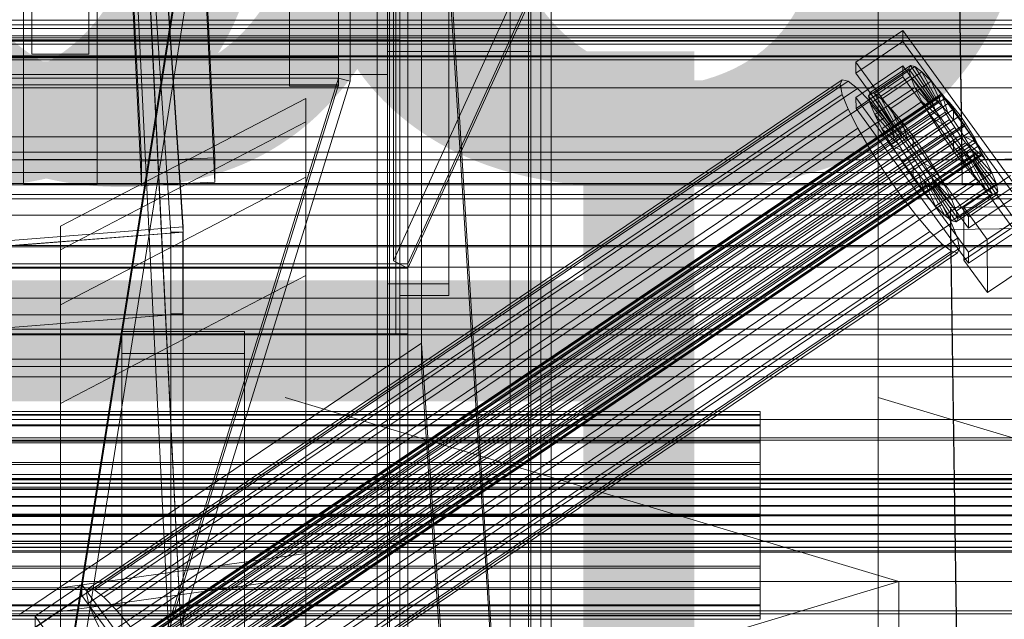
# Model space of a CAD drawing. Header units: millimetres. Extents: x -3490 to 61924, y -72580 to 6847.
# Tile 113 of 256: x 130 to 371, y -35309 to -35163. Entities that reach past the tile are written whole.
import ezdxf

# ---------------------------------------------------------------- set-up
doc = ezdxf.new("R2010")
doc.units = ezdxf.units.MM
for name, color, linetype, lineweight in [('COTAS_O', 1, 'Continuous', 0), ('COTAS_P', 1, 'Continuous', 0), ('frontal_bajante_movil', 7, 'Continuous', 0), ('frontal_briquetadora', 7, 'Continuous', 0), ('frontal_C01', 7, 'Continuous', 0), ('frontal_C02', 7, 'Continuous', 0), ('frontal_C03', 7, 'Continuous', 0), ('frontal_C05', 7, 'Continuous', 0), ('frontal_mix-C02', 7, 'Continuous', 0), ('frontal_secador', 7, 'Continuous', 0), ('frontal_tolva-C01', 7, 'Continuous', 0)]:
    doc.layers.add(name, color=color, linetype=linetype, lineweight=lineweight)
doc.dimstyles.new('R19_100', dxfattribs={"dimtxt": 250, "dimasz": 150, "dimexe": 150, "dimexo": 80, "dimgap": 100, "dimtad": 1, "dimtih": 1, "dimtoh": 1, "dimdsep": 46, "dimcen": 0.09, "dimadec": 0, "dimazin": 0, "dimtfac": 1, "dimtdec": 4, "dimtofl": 0, "dimtmove": 0, "dimatfit": 3, "dimfxl": 1, "dimtolj": 1, "dimtzin": 0, "dimarcsym": 0})

# ---------------------------------------------------------------- blocks, each defined once
blk = doc.blocks.new('DIM_R29_52')
at = {"layer": 'COTAS_P'}
for p, q in [((-1750, -34600), (-1600, -34555)), ((2600, -34600), (2450, -34555)), ((-1750, -35500), (-1750, -34600)), ((-1750, -34600), (2600, -34600)), ((-1750, -34600), (-1600, -34645)), ((2600, -34600), (2450, -34645)), ((2600, -35500), (2600, -34600))]:
    blk.add_line(p, q, dxfattribs=at)
blk.add_text('4350 P', height=250, dxfattribs=at).set_placement((425, -34500))
blk = doc.blocks.new('DIM_R29_63')
at = {"layer": 'COTAS_O'}
for p, q in [((-1480, -35300), (-1330, -35255)), ((490, -35300), (340, -35255)), ((-1480, -36000), (-1480, -35300)), ((-1480, -35300), (490, -35300)), ((-1480, -35300), (-1330, -35345)), ((490, -35300), (340, -35345)), ((490, -36000), (490, -35300))]:
    blk.add_line(p, q, dxfattribs=at)
blk.add_text('1970 O', height=250, dxfattribs=at).set_placement((-495, -35200))
blk = doc.blocks.new('DIM_R29_65')
at = {"layer": 'COTAS_O'}
for p, q in [((-1400, -35300), (-1250, -35255)), ((1400, -35300), (1250, -35255)), ((-1400, -36000), (-1400, -35300)), ((-1400, -35300), (1400, -35300)), ((-1400, -35300), (-1250, -35345)), ((1400, -35300), (1250, -35345)), ((1400, -36000), (1400, -35300))]:
    blk.add_line(p, q, dxfattribs=at)
blk.add_text('2800 O', height=250, dxfattribs=at).set_placement((0, -35200))
blk = doc.blocks.new('DIM_R29_66')
at = {"layer": 'COTAS_P'}
for p, q in [((-305, -34680), (395, -34680)), ((395, -34680), (350, -34830)), ((395, -36000), (395, -34680)), ((395, -34680), (440, -34830)), ((395, -36000), (350, -35850)), ((395, -36000), (440, -35850)), ((-305, -36000), (395, -36000))]:
    blk.add_line(p, q, dxfattribs=at)
blk.add_text('1320 P', height=250, rotation=90, dxfattribs=at).set_placement((295, -35340))
blk = doc.blocks.new('DIM_R29_67')
at = {"layer": 'COTAS_P'}
for p, q in [((-305, -35300), (-155, -35255)), ((345, -35300), (195, -35255)), ((-305, -36000), (-305, -35300)), ((-305, -35300), (345, -35300)), ((-305, -35300), (-155, -35345)), ((345, -35300), (195, -35345)), ((345, -36000), (345, -35300))]:
    blk.add_line(p, q, dxfattribs=at)
blk.add_text('650 P', height=250, dxfattribs=at).set_placement((20, -35200))

msp = doc.modelspace()

# ---------------------------------------------------------------- linework, layer by layer
at = {"layer": 'frontal_bajante_movil'}
for p, q in [((220, -34680), (220, -35227.232)), ((223, -35227.232), (223, -34680)), ((235, -34680), (235, -35227.232)), ((223, -34682.819), (223, -35230.051)), ((235, -35230.051), (235, -34682.819)), ((225, -35355.689), (225, -34808.457)), ((255, -34808.457), (255, -35355.689)), ((220, -35356.81), (220, -34809.578)), ((223, -34809.578), (223, -35356.81)), ((225, -34846.045), (225, -35393.277)), ((255, -35393.277), (255, -34846.045)), ((208, -35164.759), (208, -34891.143)), ((220, -34891.143), (220, -35164.759)), ((255, -34891.143), (255, -35164.759)), ((220, -34896.781), (220, -35170.397)), ((255, -35170.397), (255, -34896.781)), ((120, -35460), (208, -34903.359)), ((196, -35176.036), (196, -34902.42)), ((208, -34902.42), (208, -35176.036)), ((208, -34903.359), (208, -35176.975)), ((220, -35176.036), (220, -34902.42)), ((120, -35461.315), (208, -34904.675)), ((210.897, -34904.091), (122.897, -35460.731)), ((196, -34905.239), (196, -35178.855)), ((208, -35178.855), (208, -34905.239)), ((210.897, -35177.707), (210.897, -34904.091)), ((220, -35775), (220, -34903.821)), ((260, -35775), (260, -34903.821)), ((208, -35160.655), (208, -35164.759)), ((208, -35160.655), (208, -35171.931)), ((220, -35159.121), (220, -35347.232)), ((220, -35159.121), (220, -35164.759)), ((-183, -35164.759), (223, -35164.759)), ((220, -35164.759), (-180, -35164.759)), ((208, -35164.759), (-168, -35164.759)), ((220, -35164.759), (208, -35164.759)), ((208, -35164.759), (208, -35176.036)), ((220, -35352.87), (220, -35164.759)), ((220, -35164.759), (220, -35176.036)), ((255, -35164.759), (220, -35164.759)), ((220, -35164.759), (220, -35170.397)), ((223, -35164.759), (223, -35352.87)), ((223, -35164.759), (223, -35167.578)), ((255, -35164.759), (255, -35170.397)), ((223, -35167.578), (-183, -35167.578)), ((223, -35355.689), (223, -35167.578)), ((220, -35170.397), (255, -35170.397)), ((208, -35171.931), (-168, -35171.931)), ((208, -35176.036), (208, -35171.931)), ((-168, -35176.036), (208, -35176.036)), ((208, -35176.975), (-168, -35176.975)), ((120, -35460), (208, -35176.975)), ((122.897, -35460.731), (210.897, -35177.707)), ((208, -35176.036), (196, -35176.036)), ((196, -35176.036), (196, -35178.855)), ((208, -35176.036), (220, -35176.036)), ((208, -35176.036), (208, -35178.855)), ((208, -35176.975), (208, -35178.586)), ((210.897, -35177.707), (208, -35176.975)), ((-168, -35178.586), (208, -35178.586)), ((208, -35178.586), (120, -35461.611)), ((196, -35178.855), (208, -35178.855)), ((220, -35227.232), (220, -35356.81)), ((220, -35227.232), (223, -35227.232)), ((223, -35356.81), (223, -35227.232)), ((235, -35227.232), (223, -35227.232)), ((223, -35227.232), (223, -35230.051)), ((235, -35227.232), (235, -35230.051)), ((223, -35230.051), (235, -35230.051))]:
    msp.add_line(p, q, dxfattribs=at)
at = {"layer": 'frontal_briquetadora'}
msp.add_line((340, -35980), (340, -34950), dxfattribs=at)
at = {"layer": 'frontal_C01'}
for p, q in [((250, -35948.844), (250, -33373.251)), ((250, -33378.064), (250, -35953.656)), ((228.298, -35241.719), (228.298, -34979.106)), ((228.298, -34984.887), (228.298, -35247.5)), ((334.501, -35173.012), (345.969, -35165.276)), ((345.969, -35165.276), (345.981, -35167.972)), ((345.969, -35165.276), (373.501, -35203.13)), ((345.981, -35167.972), (334.513, -35175.708)), ((373.513, -35205.826), (345.981, -35167.972)), ((334.513, -35175.708), (334.501, -35173.012)), ((362.033, -35210.867), (334.501, -35173.012)), ((334.539, -35181.64), (346.008, -35173.904)), ((337.64, -35181.276), (347.47, -35174.645)), ((338.005, -35180.461), (347.835, -35173.83)), ((339.088, -35180.722), (348.918, -35174.091)), ((340.816, -35182.042), (350.645, -35175.411)), ((346.008, -35173.904), (346.02, -35176.6)), ((346.008, -35173.904), (373.539, -35211.758)), ((347.835, -35173.83), (347.47, -35174.645)), ((347.47, -35174.645), (353.205, -35182.531)), ((347.47, -35174.645), (347.847, -35176.481)), ((348.918, -35174.091), (347.835, -35173.83)), ((347.835, -35173.83), (353.378, -35182.145)), ((350.645, -35175.411), (348.918, -35174.091)), ((348.918, -35174.091), (353.892, -35182.269)), ((352.899, -35177.701), (350.645, -35175.411)), ((350.645, -35175.411), (354.71, -35182.894)), ((146.872, -35301.684), (331.181, -35177.349)), ((148.32, -35302.034), (332.629, -35177.699)), ((331.181, -35177.349), (330.692, -35178.439)), ((332.629, -35177.699), (331.181, -35177.349)), ((334.938, -35179.464), (332.629, -35177.699)), ((334.513, -35175.708), (362.045, -35213.563)), ((346.02, -35176.6), (334.551, -35184.336)), ((338.017, -35183.112), (347.847, -35176.481)), ((343.069, -35184.332), (352.899, -35177.701)), ((373.551, -35214.454), (346.02, -35176.6)), ((347.847, -35176.481), (353.384, -35183.401)), ((347.847, -35176.481), (348.941, -35179.214)), ((355.525, -35180.803), (352.899, -35177.701)), ((352.899, -35177.701), (355.777, -35183.979)), ((146.383, -35302.774), (330.692, -35178.439)), ((150.629, -35303.799), (334.938, -35179.464)), ((330.692, -35178.439), (331.197, -35180.894)), ((337.95, -35182.524), (334.938, -35179.464)), ((339.111, -35185.845), (348.941, -35179.214)), ((348.941, -35179.214), (353.902, -35184.695)), ((348.941, -35179.214), (350.678, -35182.656)), ((140, -35213.083), (200, -35181.868)), ((141.045, -35325.654), (354.844, -35181.426)), ((141.218, -35325.268), (355.017, -35181.04)), ((141.224, -35326.524), (355.022, -35182.296)), ((141.731, -35325.392), (355.53, -35181.164)), ((142.549, -35326.017), (356.348, -35181.789)), ((146.887, -35305.229), (331.197, -35180.894)), ((153.641, -35306.859), (337.95, -35182.524)), ((200, -35181.868), (200, -35293.088)), ((200, -35181.868), (200, -35187.645)), ((331.197, -35180.894), (332.659, -35184.547)), ((334.551, -35184.336), (334.539, -35181.64)), ((362.071, -35219.494), (334.539, -35181.64)), ((337.64, -35181.276), (338.005, -35180.461)), ((343.376, -35189.162), (337.64, -35181.276)), ((338.017, -35183.112), (337.64, -35181.276)), ((341.461, -35186.671), (337.95, -35182.524)), ((343.549, -35188.776), (338.005, -35180.461)), ((338.005, -35180.461), (339.088, -35180.722)), ((344.062, -35188.9), (339.088, -35180.722)), ((339.088, -35180.722), (340.816, -35182.042)), ((344.88, -35189.525), (340.816, -35182.042)), ((340.816, -35182.042), (343.069, -35184.332)), ((340.848, -35189.287), (350.678, -35182.656)), ((353.205, -35182.531), (343.376, -35189.162)), ((353.378, -35182.145), (343.549, -35188.776)), ((353.892, -35182.269), (344.062, -35188.9)), ((345.695, -35187.434), (355.525, -35180.803)), ((350.678, -35182.656), (354.725, -35186.326)), ((350.678, -35182.656), (352.938, -35186.573)), ((353.205, -35182.531), (353.378, -35182.145)), ((353.384, -35183.401), (353.205, -35182.531)), ((353.378, -35182.145), (353.892, -35182.269)), ((353.892, -35182.269), (354.71, -35182.894)), ((355.017, -35181.04), (354.844, -35181.426)), ((354.844, -35181.426), (355.022, -35182.296)), ((355.53, -35181.164), (355.017, -35181.04)), ((355.022, -35182.296), (355.541, -35183.59)), ((358.345, -35184.506), (355.525, -35180.803)), ((355.525, -35180.803), (357.021, -35185.448)), ((356.348, -35181.789), (355.53, -35181.164)), ((357.415, -35182.873), (356.348, -35181.789)), ((141.742, -35327.818), (355.541, -35183.59)), ((143.617, -35327.102), (357.415, -35182.873)), ((144.861, -35328.571), (358.659, -35184.343)), ((148.35, -35308.882), (332.659, -35184.547)), ((332.659, -35184.547), (334.981, -35189.149)), ((334.551, -35184.336), (362.083, -35222.19)), ((343.554, -35190.032), (338.017, -35183.112)), ((339.111, -35185.845), (338.017, -35183.112)), ((345.947, -35190.61), (343.069, -35184.332)), ((343.069, -35184.332), (345.695, -35187.434)), ((353.384, -35183.401), (343.554, -35190.032)), ((353.902, -35184.695), (344.073, -35191.327)), ((354.71, -35182.894), (344.88, -35189.525)), ((355.777, -35183.979), (345.947, -35190.61)), ((358.345, -35184.506), (348.515, -35191.137)), ((353.902, -35184.695), (353.384, -35183.401)), ((354.725, -35186.326), (353.902, -35184.695)), ((354.71, -35182.894), (355.777, -35183.979)), ((355.541, -35183.59), (356.363, -35185.221)), ((355.777, -35183.979), (357.021, -35185.448)), ((358.659, -35184.343), (357.415, -35182.873)), ((358.357, -35187.202), (358.345, -35184.506)), ((361.166, -35188.559), (358.345, -35184.506)), ((359.995, -35186.097), (358.659, -35184.343)), ((142.565, -35329.449), (356.363, -35185.221)), ((143.635, -35331.305), (357.434, -35187.076)), ((359.995, -35186.097), (146.196, -35330.325)), ((157.152, -35311.006), (341.461, -35186.671)), ((344.073, -35191.327), (339.111, -35185.845)), ((340.848, -35189.287), (339.111, -35185.845)), ((345.231, -35191.622), (341.461, -35186.671)), ((343.108, -35193.204), (352.938, -35186.573)), ((354.725, -35186.326), (344.895, -35192.957)), ((347.191, -35192.079), (345.695, -35187.434)), ((345.695, -35187.434), (348.515, -35191.137)), ((357.021, -35185.448), (347.191, -35192.079)), ((348.527, -35193.834), (358.357, -35187.202)), ((352.938, -35186.573), (355.796, -35188.181)), ((352.938, -35186.573), (355.569, -35190.699)), ((355.796, -35188.181), (354.725, -35186.326)), ((356.363, -35185.221), (357.434, -35187.076)), ((357.021, -35185.448), (358.357, -35187.202)), ((357.434, -35187.076), (358.68, -35189.031)), ((358.357, -35187.202), (359.693, -35189.122)), ((361.332, -35188.017), (359.995, -35186.097)), ((140, -35218.861), (200, -35187.645)), ((144.881, -35333.259), (358.68, -35189.031)), ((147.533, -35332.245), (361.332, -35188.017)), ((150.672, -35313.483), (334.981, -35189.149)), ((200, -35187.645), (200, -35298.865)), ((200, -35187.645), (200, -35201.127)), ((334.981, -35189.149), (338.003, -35194.386)), ((344.895, -35192.957), (340.848, -35189.287)), ((343.108, -35193.204), (340.848, -35189.287)), ((343.549, -35188.776), (343.376, -35189.162)), ((343.376, -35189.162), (343.554, -35190.032)), ((344.062, -35188.9), (343.549, -35188.776)), ((344.88, -35189.525), (344.062, -35188.9)), ((345.947, -35190.61), (344.88, -35189.525)), ((355.796, -35188.181), (345.966, -35194.813)), ((359.693, -35189.122), (349.863, -35195.753)), ((351.336, -35195.19), (361.166, -35188.559)), ((357.042, -35190.136), (355.796, -35188.181)), ((358.68, -35189.031), (360.017, -35190.95)), ((361.166, -35188.559), (359.693, -35189.122)), ((359.693, -35189.122), (360.939, -35191.076)), ((363.797, -35192.685), (361.166, -35188.559)), ((362.578, -35189.971), (361.332, -35188.017)), ((146.218, -35335.179), (360.017, -35190.95)), ((148.779, -35334.199), (362.578, -35189.971)), ((149.85, -35336.055), (363.648, -35191.827)), ((345.231, -35191.622), (160.922, -35315.957)), ((343.554, -35190.032), (344.073, -35191.327)), ((344.073, -35191.327), (344.895, -35192.957)), ((349.002, -35197.04), (345.231, -35191.622)), ((345.739, -35197.33), (355.569, -35190.699)), ((347.191, -35192.079), (345.947, -35190.61)), ((348.527, -35193.834), (347.191, -35192.079)), ((357.042, -35190.136), (347.212, -35196.767)), ((348.515, -35191.137), (348.527, -35193.834)), ((348.515, -35191.137), (351.336, -35195.19)), ((358.378, -35192.055), (348.548, -35198.687)), ((360.939, -35191.076), (351.109, -35197.707)), ((355.569, -35190.699), (357.042, -35190.136)), ((355.569, -35190.699), (358.39, -35194.752)), ((358.378, -35192.055), (357.042, -35190.136)), ((358.39, -35194.752), (358.378, -35192.055)), ((359.714, -35193.81), (358.378, -35192.055)), ((360.017, -35190.95), (361.352, -35192.705)), ((363.797, -35192.685), (360.939, -35191.076)), ((360.939, -35191.076), (362.01, -35192.932)), ((363.648, -35191.827), (362.578, -35189.971)), ((364.471, -35193.457), (363.648, -35191.827)), ((147.554, -35336.933), (361.352, -35192.705)), ((148.798, -35338.402), (362.596, -35194.174)), ((150.672, -35337.686), (364.471, -35193.457)), ((151.191, -35338.98), (364.989, -35194.752)), ((153.694, -35318.72), (338.003, -35194.386)), ((338.003, -35194.386), (341.52, -35199.901)), ((345.966, -35194.813), (343.108, -35193.204)), ((345.739, -35197.33), (343.108, -35193.204)), ((344.895, -35192.957), (345.966, -35194.813)), ((349.863, -35195.753), (348.527, -35193.834)), ((348.56, -35201.383), (358.39, -35194.752)), ((359.714, -35193.81), (349.884, -35200.441)), ((362.01, -35192.932), (352.18, -35199.563)), ((362.833, -35194.562), (353.003, -35201.194)), ((353.967, -35199.316), (363.797, -35192.685)), ((358.39, -35194.752), (361.21, -35198.455)), ((361.21, -35198.455), (359.714, -35193.81)), ((360.958, -35195.279), (359.714, -35193.81)), ((361.352, -35192.705), (362.596, -35194.174)), ((366.057, -35196.602), (362.01, -35192.932)), ((362.01, -35192.932), (362.833, -35194.562)), ((362.596, -35194.174), (363.664, -35195.258)), ((367.794, -35200.044), (362.833, -35194.562)), ((362.833, -35194.562), (363.351, -35195.857)), ((366.057, -35196.602), (363.797, -35192.685)), ((364.989, -35194.752), (364.471, -35193.457)), ((365.168, -35195.621), (364.989, -35194.752)), ((149.865, -35339.487), (363.664, -35195.258)), ((150.683, -35340.112), (364.482, -35195.884)), ((151.196, -35340.236), (364.995, -35196.008)), ((151.369, -35339.85), (365.168, -35195.621)), ((164.693, -35321.375), (349.002, -35197.04)), ((347.212, -35196.767), (345.739, -35197.33)), ((345.966, -35194.813), (347.212, -35196.767)), ((347.212, -35196.767), (348.548, -35198.687)), ((352.519, -35202.555), (349.002, -35197.04)), ((349.863, -35195.753), (351.336, -35195.19)), ((351.109, -35197.707), (349.863, -35195.753)), ((360.958, -35195.279), (351.128, -35201.91)), ((351.336, -35195.19), (353.967, -35199.316)), ((362.025, -35196.364), (352.196, -35202.995)), ((362.843, -35196.989), (353.014, -35203.62)), ((363.351, -35195.857), (353.521, -35202.488)), ((363.357, -35197.113), (353.527, -35203.744)), ((363.53, -35196.727), (353.7, -35203.358)), ((356.228, -35203.233), (366.057, -35196.602)), ((363.836, -35201.557), (360.958, -35195.279)), ((362.025, -35196.364), (360.958, -35195.279)), ((366.09, -35203.847), (362.025, -35196.364)), ((362.843, -35196.989), (362.025, -35196.364)), ((367.817, -35205.167), (362.843, -35196.989)), ((363.357, -35197.113), (362.843, -35196.989)), ((368.888, -35202.777), (363.351, -35195.857)), ((363.351, -35195.857), (363.53, -35196.727)), ((363.53, -35196.727), (363.357, -35197.113)), ((368.9, -35205.428), (363.357, -35197.113)), ((369.265, -35204.613), (363.53, -35196.727)), ((363.664, -35195.258), (364.482, -35195.884)), ((364.482, -35195.884), (364.995, -35196.008)), ((364.995, -35196.008), (365.168, -35195.621)), ((367.794, -35200.044), (366.057, -35196.602)), ((348.56, -35201.383), (345.739, -35197.33)), ((348.548, -35198.687), (348.56, -35201.383)), ((348.548, -35198.687), (349.884, -35200.441)), ((352.18, -35199.563), (351.109, -35197.707)), ((351.109, -35197.707), (353.967, -35199.316)), ((351.38, -35205.086), (361.21, -35198.455)), ((353.003, -35201.194), (352.18, -35199.563)), ((352.18, -35199.563), (356.228, -35203.233)), ((353.967, -35199.316), (356.228, -35203.233)), ((361.21, -35198.455), (363.836, -35201.557)), ((140, -35232.342), (200, -35201.127)), ((157.211, -35324.236), (341.52, -35199.901)), ((200, -35201.127), (200, -35312.347)), ((200, -35201.127), (200, -35225.201)), ((341.52, -35199.901), (345.291, -35205.319)), ((351.38, -35205.086), (348.56, -35201.383)), ((349.884, -35200.441), (351.38, -35205.086)), ((349.884, -35200.441), (351.128, -35201.91)), ((351.128, -35201.91), (354.006, -35208.188)), ((351.128, -35201.91), (352.196, -35202.995)), ((353.521, -35202.488), (353.003, -35201.194)), ((353.003, -35201.194), (357.964, -35206.675)), ((354.006, -35208.188), (363.836, -35201.557)), ((357.964, -35206.675), (367.794, -35200.044)), ((360.882, -35208.48), (372.35, -35200.744)), ((363.836, -35201.557), (366.09, -35203.847)), ((368.888, -35202.777), (367.794, -35200.044)), ((168.21, -35326.89), (352.519, -35202.555)), ((352.196, -35202.995), (356.26, -35210.478)), ((352.196, -35202.995), (353.014, -35203.62)), ((355.541, -35207.792), (352.519, -35202.555)), ((353.014, -35203.62), (357.987, -35211.798)), ((353.014, -35203.62), (353.527, -35203.744)), ((353.7, -35203.358), (353.521, -35202.488)), ((353.521, -35202.488), (359.058, -35209.408)), ((353.527, -35203.744), (353.7, -35203.358)), ((353.527, -35203.744), (359.07, -35212.059)), ((353.7, -35203.358), (359.436, -35211.244)), ((356.228, -35203.233), (357.964, -35206.675)), ((356.26, -35210.478), (366.09, -35203.847)), ((359.058, -35209.408), (368.888, -35202.777)), ((373.501, -35203.13), (362.033, -35210.867)), ((366.09, -35203.847), (367.817, -35205.167)), ((369.265, -35204.613), (368.888, -35202.777)), ((430, -35205.382), (-430, -35205.382)), ((160.982, -35329.653), (345.291, -35205.319)), ((345.291, -35205.319), (349.061, -35210.27)), ((354.006, -35208.188), (351.38, -35205.086)), ((357.964, -35206.675), (359.058, -35209.408)), ((357.987, -35211.798), (367.817, -35205.167)), ((359.07, -35212.059), (368.9, -35205.428)), ((359.436, -35211.244), (369.265, -35204.613)), ((362.045, -35213.563), (373.513, -35205.826)), ((367.817, -35205.167), (368.9, -35205.428)), ((368.9, -35205.428), (369.265, -35204.613)), ((171.232, -35332.127), (355.541, -35207.792)), ((356.26, -35210.478), (354.006, -35208.188)), ((357.863, -35212.394), (355.541, -35207.792)), ((357.646, -35208.509), (375.644, -35208.264)), ((357.646, -35213.902), (357.646, -35208.509)), ((360.514, -35403.62), (357.646, -35208.509)), ((360.939, -35221.422), (360.882, -35208.48)), ((366.618, -35216.367), (360.882, -35208.48)), ((378.086, -35208.63), (366.618, -35216.367)), ((430, -35210.382), (-430, -35210.382)), ((164.752, -35334.605), (349.061, -35210.27)), ((349.061, -35210.27), (352.572, -35214.417)), ((357.987, -35211.798), (356.26, -35210.478)), ((359.058, -35209.408), (359.436, -35211.244)), ((359.436, -35211.244), (359.07, -35212.059)), ((362.033, -35210.867), (362.045, -35213.563)), ((140, -35301.514), (140, -35213.083)), ((140, -35218.861), (140, -35213.083)), ((173.554, -35336.729), (357.863, -35212.394)), ((375.644, -35213.657), (357.646, -35213.902)), ((360.514, -35409.013), (357.646, -35213.902)), ((359.326, -35216.047), (357.863, -35212.394)), ((359.07, -35212.059), (357.987, -35211.798)), ((372.408, -35213.686), (360.939, -35221.422)), ((373.539, -35211.758), (362.071, -35219.494)), ((168.263, -35338.752), (352.572, -35214.417)), ((175.016, -35340.381), (359.326, -35216.047)), ((352.572, -35214.417), (355.584, -35217.477)), ((359.83, -35218.502), (359.326, -35216.047)), ((362.083, -35222.19), (373.551, -35214.454)), ((366.618, -35216.367), (366.675, -35229.308)), ((171.275, -35341.812), (355.584, -35217.477)), ((175.521, -35342.836), (359.83, -35218.502)), ((355.584, -35217.477), (357.893, -35219.242)), ((359.341, -35219.592), (359.83, -35218.502)), ((140, -35307.292), (140, -35218.861)), ((140, -35232.342), (140, -35218.861)), ((173.584, -35343.577), (357.893, -35219.242)), ((175.032, -35343.926), (359.341, -35219.592)), ((357.893, -35219.242), (359.341, -35219.592)), ((362.071, -35219.494), (362.083, -35222.19)), ((360.939, -35221.422), (366.675, -35229.308)), ((366.675, -35229.308), (378.143, -35221.572)), ((200, -35225.201), (140, -35256.416)), ((200, -35336.421), (200, -35225.201)), ((140, -35320.773), (140, -35232.342)), ((140, -35256.416), (140, -35232.342)), ((155, -35244.227), (155, -35238.835)), ((155, -35238.835), (185, -35238.835)), ((155, -35666.702), (155, -35238.835)), ((185, -35238.835), (185, -35244.227)), ((185, -35238.835), (185, -35666.702)), ((228.298, -35241.719), (130, -35308.031)), ((250, -35565.195), (228.298, -35241.719)), ((228.298, -35241.719), (228.298, -35247.5)), ((185, -35244.227), (155, -35244.227)), ((155, -35244.227), (155, -35672.095)), ((185, -35672.095), (185, -35244.227)), ((130, -35313.812), (228.298, -35247.5)), ((228.298, -35247.5), (250, -35570.976)), ((140, -35256.416), (140, -35344.847)), ((-311.15, -35258.389), (311.15, -35258.389)), ((-311.15, -35259.18), (311.15, -35259.18)), ((-311.15, -35259.328), (311.15, -35259.328)), ((311.15, -35259.18), (311.15, -35258.389)), ((311.15, -35258.389), (311.15, -35259.328)), ((311.15, -35261.649), (311.15, -35259.18)), ((311.15, -35259.328), (311.15, -35261.933)), ((430, -35260.382), (-430, -35260.382)), ((-311.15, -35261.649), (311.15, -35261.649)), ((-311.15, -35261.933), (311.15, -35261.933)), ((311.15, -35265.626), (311.15, -35261.649)), ((311.15, -35261.933), (311.15, -35266.029)), ((430, -35265.382), (-430, -35265.382)), ((-311.15, -35265.626), (311.15, -35265.626)), ((-311.15, -35266.029), (311.15, -35266.029)), ((311.15, -35270.841), (311.15, -35265.626)), ((311.15, -35266.029), (311.15, -35271.334)), ((-311.15, -35270.841), (311.15, -35270.841)), ((-311.15, -35271.334), (311.15, -35271.334)), ((311.15, -35276.939), (311.15, -35270.841)), ((311.15, -35271.334), (311.15, -35277.488)), ((-440, -35274.788), (440, -35274.788)), ((-440, -35275.068), (440, -35275.068)), ((-440, -35275.12), (440, -35275.12)), ((-440, -35275.943), (440, -35275.943)), ((-440, -35276.044), (440, -35276.044)), ((-440, -35277.352), (440, -35277.352)), ((-440, -35277.495), (440, -35277.495)), ((311.15, -35276.939), (-311.15, -35276.939)), ((-311.15, -35277.488), (311.15, -35277.488)), ((311.15, -35283.503), (311.15, -35276.939)), ((311.15, -35277.488), (311.15, -35284.071)), ((-440, -35279.2), (440, -35279.2)), ((-440, -35279.374), (440, -35279.374)), ((440, -35281.36), (-440, -35281.36)), ((-440, -35281.555), (440, -35281.555)), ((-440, -35283.686), (440, -35283.686)), ((-311.15, -35283.503), (311.15, -35283.503)), ((311.15, -35290.086), (311.15, -35283.503)), ((-440, -35283.888), (440, -35283.888)), ((-440, -35286.019), (440, -35286.019)), ((-440, -35286.213), (440, -35286.213)), ((-311.15, -35284.071), (311.15, -35284.071)), ((311.15, -35284.071), (311.15, -35290.635)), ((-440, -35288.199), (440, -35288.199)), ((-440, -35288.374), (440, -35288.374)), ((-440, -35290.079), (440, -35290.079)), ((-440, -35290.222), (440, -35290.222)), ((-311.15, -35290.086), (311.15, -35290.086)), ((-311.15, -35290.635), (311.15, -35290.635)), ((311.15, -35296.24), (311.15, -35290.086)), ((311.15, -35290.635), (311.15, -35296.732)), ((-440, -35291.53), (440, -35291.53)), ((-440, -35291.631), (440, -35291.631)), ((-440, -35292.454), (440, -35292.454)), ((-440, -35292.506), (440, -35292.506)), ((-440, -35292.786), (440, -35292.786)), ((200, -35293.088), (140, -35301.514)), ((200, -35298.865), (200, -35293.088)), ((-311.15, -35296.24), (311.15, -35296.24)), ((-311.15, -35296.732), (311.15, -35296.732)), ((311.15, -35301.545), (311.15, -35296.24)), ((311.15, -35296.732), (311.15, -35301.947)), ((133.809, -35308.399), (145.277, -35300.663)), ((200, -35298.865), (140, -35307.292)), ((145.277, -35300.663), (145.289, -35303.359)), ((145.277, -35300.663), (172.809, -35338.517)), ((200, -35312.347), (200, -35298.865)), ((-311.15, -35301.545), (311.15, -35301.545)), ((-311.15, -35301.947), (311.15, -35301.947)), ((140, -35301.514), (140, -35307.292)), ((146.383, -35302.774), (146.872, -35301.684)), ((146.887, -35305.229), (146.383, -35302.774)), ((146.872, -35301.684), (148.32, -35302.034)), ((148.32, -35302.034), (150.629, -35303.799)), ((311.15, -35305.64), (311.15, -35301.545)), ((311.15, -35301.947), (311.15, -35305.925)), ((145.289, -35303.359), (133.821, -35311.095)), ((172.821, -35341.213), (145.289, -35303.359)), ((148.35, -35308.882), (146.887, -35305.229)), ((150.629, -35303.799), (153.641, -35306.859)), ((-450, -35307.834), (450, -35307.834)), ((-311.15, -35305.64), (311.15, -35305.64)), ((-311.15, -35305.925), (311.15, -35305.925)), ((140, -35307.292), (140, -35320.773)), ((153.641, -35306.859), (157.152, -35311.006)), ((311.15, -35308.246), (311.15, -35305.64)), ((311.15, -35305.925), (311.15, -35308.394)), ((-311.15, -35308.246), (311.15, -35308.246)), ((-311.15, -35308.394), (311.15, -35308.394)), ((-311.15, -35309.185), (311.15, -35309.185)), ((133.821, -35311.095), (133.809, -35308.399)), ((161.341, -35346.253), (133.809, -35308.399)), ((150.672, -35313.483), (148.35, -35308.882)), ((311.15, -35309.185), (311.15, -35308.246)), ((311.15, -35308.394), (311.15, -35309.185))]:
    msp.add_line(p, q, dxfattribs=at)
at = {"layer": 'frontal_C02'}
for p, q in [((250, -35767.183), (250, -32921.727)), ((250, -32926.497), (250, -35771.953)), ((360.514, -35196.859), (357.646, -35003.454)), ((360.514, -35202.821), (357.646, -35009.416)), ((250, -35386.887), (228.298, -35036.685)), ((228.298, -35042.415), (250, -35392.618)), ((159.83, -35197.205), (156.962, -35137.939)), ((174.943, -35137.146), (177.811, -35196.412)), ((159.83, -35203.167), (156.962, -35143.901)), ((177.811, -35202.374), (174.943, -35143.109)), ((131, -35196.807), (131, -35151.371)), ((149, -35151.371), (149, -35196.807)), ((131, -35202.768), (131, -35157.332)), ((133, -35156.743), (133, -35171.05)), ((147, -35171.05), (147, -35156.743)), ((149, -35202.768), (149, -35157.332)), ((133, -35161.504), (133, -35171.05)), ((147, -35171.05), (147, -35161.504)), ((133, -35171.05), (147, -35171.05)), ((-425, -35191.263), (425, -35191.263)), ((149, -35196.807), (131, -35196.807)), ((131, -35196.807), (131, -35202.768)), ((149, -35202.768), (149, -35196.807)), ((177.811, -35196.412), (159.83, -35197.205)), ((177.811, -35202.374), (177.811, -35196.412)), ((378.512, -35196.616), (360.514, -35196.859)), ((360.514, -35196.859), (360.514, -35202.821)), ((159.83, -35197.205), (159.83, -35203.167)), ((425, -35202.717), (-425, -35202.717)), ((131, -35202.768), (149, -35202.768)), ((159.83, -35203.167), (177.811, -35202.374)), ((360.514, -35202.821), (378.512, -35202.577)), ((425, -35206.404), (-425, -35206.404)), ((-425, -35217.858), (425, -35217.858)), ((-450, -35307.157), (450, -35307.157))]:
    msp.add_line(p, q, dxfattribs=at)
at = {"layer": 'frontal_C03'}
for p, q in [((1570, -35162.769), (-1570, -35162.769)), ((-1250, -35163.859), (1250, -35163.859)), ((-1250, -35164.755), (1250, -35164.755)), ((1570, -35167.915), (-1570, -35167.915)), ((-1250, -35166.611), (1250, -35166.611)), ((-1250, -35167.075), (1250, -35167.075)), ((-1250, -35167.708), (1250, -35167.708)), ((1570, -35168.653), (-1570, -35168.653)), ((1570, -35171.438), (-1570, -35171.438)), ((1570, -35171.697), (-1570, -35171.697)), ((1250, -35172.458), (-1250, -35172.458)), ((1250, -35179.274), (-1250, -35179.274)), ((1250, -35196.913), (-1250, -35196.913)), ((1250, -35203.025), (-1250, -35203.025)), ((1250, -35218.172), (-1250, -35218.172)), ((1250, -35223.162), (-1250, -35223.162)), ((-1500, -35230.719), (1500, -35230.719)), ((1250, -35234.784), (-1250, -35234.784)), ((1500, -35239.702), (-1500, -35239.702)), ((1250, -35238.313), (-1250, -35238.313)), ((1250, -35245.619), (-1250, -35245.619)), ((1250, -35247.446), (-1250, -35247.446)), ((1250, -35249.938), (-1250, -35249.938)), ((1500, -35264.825), (-1500, -35264.825)), ((-1500, -35273.808), (1500, -35273.808))]:
    msp.add_line(p, q, dxfattribs=at)
at = {"layer": 'frontal_C05'}
for p, q in [((217.5, -35992), (217.5, -34800)), ((220.5, -34800), (220.5, -35992)), ((254.5, -34800), (254.5, -35992)), ((257.5, -35992), (257.5, -34800))]:
    msp.add_line(p, q, dxfattribs=at)
at = {"layer": 'frontal_mix-C02'}
for p, q in [((147.007, -34915.2), (167.007, -35322.657)), ((167.007, -35214.768), (147.007, -34915.2)), ((150, -34913.701), (170, -35213.269)), ((170, -35321.395), (150, -34913.937)), ((170, -35214.568), (150, -34915)), ((170, -35322.458), (150, -34915)), ((170, -35213.269), (-170, -35240.004)), ((170, -35214.568), (170, -35213.269)), ((-170.074, -35241.303), (169.926, -35214.568)), ((-170, -35241.303), (170, -35214.568)), ((167, -35214.568), (167, -35322.458)), ((167, -35234.568), (167, -35214.568)), ((167, -35214.568), (170, -35214.568)), ((170, -35214.568), (167.007, -35214.768)), ((167.007, -35322.657), (167.007, -35214.768)), ((169.926, -35214.568), (169.926, -35234.568)), ((170, -35214.568), (169.926, -35214.568)), ((170, -35234.568), (170, -35214.568)), ((170, -35214.568), (170, -35322.458)), ((169.926, -35234.568), (-170.074, -35261.303)), ((-170, -35261.303), (170, -35234.568)), ((167, -35342.458), (167, -35234.568)), ((170, -35234.568), (167, -35234.568)), ((170, -35234.568), (169.926, -35234.568)), ((170, -35234.568), (170, -35342.458))]:
    msp.add_line(p, q, dxfattribs=at)
at = {"layer": 'frontal_secador'}
for p, q in [((-1250, -35195), (1250, -35195)), ((-1250, -35200), (1250, -35200))]:
    msp.add_line(p, q, dxfattribs=at)
at = {"layer": 'frontal_tolva-C01'}
for p, q in [((596.429, -34398.198), (221.429, -35221.585)), ((225, -35222.279), (600, -34398.891)), ((225, -35223.388), (600, -34400)), ((221.429, -35221.585), (221.429, -35141.193)), ((222, -35142.996), (222, -35223.388)), ((225, -35223.388), (225, -35142.996)), ((222, -35239.388), (222, -35158.996)), ((225, -35158.996), (225, -35239.388)), ((-225, -35222.279), (225, -35222.279)), ((-225, -35223.388), (225, -35223.388)), ((225, -35223.388), (221.429, -35221.585)), ((222, -35223.388), (222, -35239.388)), ((225, -35223.388), (222, -35223.388)), ((225, -35223.388), (225, -35222.279)), ((225, -35239.388), (225, -35223.388)), ((225, -35239.388), (-225, -35239.388)), ((225, -35239.388), (222, -35239.388))]:
    msp.add_line(p, q, dxfattribs=at)

# ---------------------------------------------------------------- dimensions: what is measured, and where the dimension line sits
at = {"layer": 'COTAS_O'}
for p1, p2, picture, middle in [((-1480, -36000), (490, -36000), 'DIM_R29_63', (-495, -35300)), ((-1400, -36000), (1400, -36000), 'DIM_R29_65', (0, -35300))]:
    dim = msp.add_aligned_dim(p1=p1, p2=p2, distance=700, text='<> O', dimstyle='R19_100', dxfattribs=at)
    dim.commit()
    dim.dimension.update_dxf_attribs({"geometry": picture, "text_midpoint": middle})
at = {"layer": 'COTAS_P'}
for p1, p2, distance, picture, middle in [((-1750, -35500), (2600, -35500), 900, 'DIM_R29_52', (425, -34600)), ((-305, -36000), (-305, -34680), -700, 'DIM_R29_66', (395, -35340)), ((-305, -36000), (345, -36000), 700, 'DIM_R29_67', (20, -35300))]:
    dim = msp.add_aligned_dim(p1=p1, p2=p2, distance=distance, text='<> P', dimstyle='R19_100', dxfattribs=at)
    dim.commit()
    dim.dimension.update_dxf_attribs({"geometry": picture, "text_midpoint": middle})

doc.saveas('drawing.dxf')
